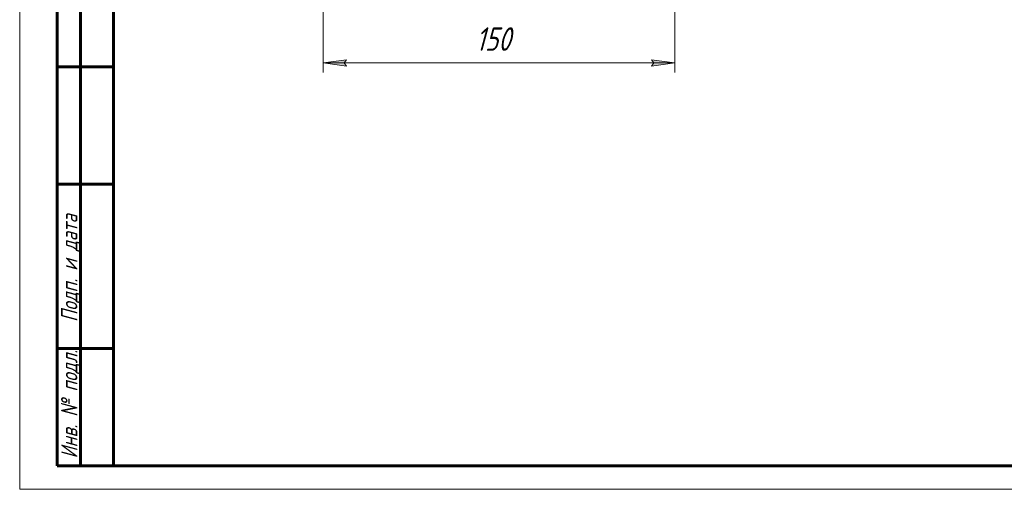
# Model space of a CAD drawing. Header units: millimetres. Extents: x 0 to 420, y 0 to 297.
# Tile 1 of 8: x 0 to 210, y 0 to 100. Entities that reach past the tile are written whole.
import ezdxf

# ---------------------------------------------------------------- set-up
doc = ezdxf.new("R2010")
doc.units = ezdxf.units.MM
doc.linetypes.add('K5LT_BASIC', pattern=[0])
doc.linetypes.add('K5LT_THIN', pattern=[0])
doc.layers.add('Системный слой', color=7, linetype='Continuous')
doc.layers.add('Системный слой (1)', color=7, linetype='Continuous', true_color=0x6c6c6c)
doc.styles.add('KDIMTEXTSTYLE', font='txt', dxfattribs={"width": 0.96, "oblique": 15, "height": 5})
doc.styles.add('KTEXTSTYLE', font='txt', dxfattribs={"width": 0.96, "height": 5})
doc.dimstyles.new('KDIMSTYLE (0.50)', dxfattribs={"dimtxt": 5, "dimasz": 1, "dimexe": 2, "dimexo": 0, "dimgap": 1, "dimtad": 1, "dimlfac": 2, "dimtxsty": 'KDIMTEXTSTYLE', "dimsah": 1, "dimcen": 0, "dimdle": 1, "dimadec": 0, "dimazin": 0, "dimtfac": 0.667, "dimtmove": 0, "dimatfit": 3, "dimfxl": 1, "dimtvp": 1, "dimtolj": 1, "dimtzin": 0, "dimarcsym": 0})

# ---------------------------------------------------------------- blocks, each defined once
blk = doc.blocks.new('D5')
at = {"layer": 'Системный слой (1)'}
for points in [[(69.73, 90.18), (69.23, 90.84), (69.73, 91.5), (64.73, 90.84)], [(134.73, 90.18), (139.73, 90.84), (134.73, 91.5), (135.23, 90.84)]]:
    blk.add_hatch(color=7, dxfattribs=at).paths.add_polyline_path(points)
at = {"layer": 'Системный слой (1)', "color": 7, "linetype": 'K5LT_THIN', "lineweight": 18}
for p, q in [((64.73, 142.46), (64.73, 88.84)), ((139.73, 142.46), (139.73, 88.84)), ((64.73, 90.84), (69.73, 91.5)), ((69.73, 90.18), (64.73, 90.84)), ((69.73, 91.5), (69.23, 90.84)), ((69.23, 90.84), (69.73, 90.18)), ((135.23, 90.84), (134.73, 91.5)), ((134.73, 91.5), (139.73, 90.84)), ((139.73, 90.84), (134.73, 90.18)), ((134.73, 90.18), (135.23, 90.84))]:
    blk.add_line(p, q, dxfattribs=at)
blk.add_wipeout([(97.29, 91.84), (97.29, 99.22), (106.78, 99.22), (106.78, 91.84)]).dxf.layer = 'Системный слой (1)'
blk.add_line((64.73, 90.84), (139.73, 90.84), dxfattribs=at)
at = {"layer": 'Системный слой (1)', "color": 7, "insert": (97.29, 98.43), "char_height": 5, "attachment_point": 1, "style": 'KTEXTSTYLE'}
blk.add_mtext('\\fArial|b0|c204|p34;\\H5.0;\\W1.000;\\Q15;\\fGOST Type AU|b0|i0|c204|p34;\\Q15;\\W0.960;150', dxfattribs=at)
blk = doc.blocks.new('KDIMARROW_01')
at = {"layer": 'Системный слой'}
blk.add_hatch(color=0, dxfattribs=at).paths.add_polyline_path([(-5, -0.66), (0, 0), (-5, 0.66), (-4.5, 0)])
at = {"layer": 'Системный слой', "color": 0, "linetype": 'K5LT_THIN', "lineweight": 18}
for p, q in [((-4.5, 0), (-5, 0.66)), ((-5, 0.66), (0, 0)), ((0, 0), (-5, -0.66)), ((-5, -0.66), (-4.5, 0))]:
    blk.add_line(p, q, dxfattribs=at)
at = {"layer": 'Системный слой (1)', "color": 0, "linetype": 'K5LT_THIN', "lineweight": 18}
blk.add_line((302.04, 156.96), (301.54, 156.96), dxfattribs=at)
blk = doc.blocks.new('U33')
at = {"color": 7, "linetype": 'K5LT_THIN', "lineweight": 18}
for p, q in [((0, 0), (0, 297)), ((420, 0), (0, 0))]:
    blk.add_line(p, q, dxfattribs=at)
at = {"color": 150, "linetype": 'K5LT_BASIC', "lineweight": 60, "true_color": 0x0080ff}
for p, q in [((20, 5), (20, 292)), ((8, 5), (8, 150)), ((13, 5), (13, 150)), ((20, 90), (8, 90)), ((20, 65), (8, 65)), ((20, 30), (8, 30)), ((20, 5), (8, 5)), ((415, 5), (20, 5))]:
    blk.add_line(p, q, dxfattribs=at)
at = {"color": 7, "char_height": 3.5, "attachment_point": 1, "rotation": 90, "style": 'KTEXTSTYLE'}
for s, insert in [('\\fArial|b0|c204|p34;\\H5.0;\\W1.000;\\Q15;\\fGOST Type AU|b0|i0|c204|p34;\\Q15;\\W0.960;\\H3.50;Подп. и дата', (8.82, 35.66)), ('\\fArial|b0|c204|p34;\\H5.0;\\W1.000;\\Q15;\\fGOST Type AU|b0|i0|c204|p34;\\Q15;\\W0.960;\\H3.50;Инв. № подл.', (8.82, 6.57))]:
    blk.add_mtext(s, dxfattribs=dict(at, insert=insert))

msp = doc.modelspace()

# ---------------------------------------------------------------- dimensions: what is measured, and where the dimension line sits
at = {"layer": 'Системный слой (1)', "color": 7}
dim = msp.add_linear_dim(base=(64.733, 90.8384), p1=(139.733, 142.4575), p2=(64.733, 142.4575), dimstyle='KDIMSTYLE (0.50)', override={"dimexo": 0, "dimpost": '\\fGOST Type AU|b0|c204|p34;\\H5.0;\\W0.960;\\Q15;<>', "dimblk1": 'KDIMARROW_01', "dimblk2": 'KDIMARROW_01', "dimse1": 0, "dimse2": 0, "dimclrt": 7, "dimtol": 1, "dimtp": 0, "dimtm": 0, "dimtdec": 5, "dimtolj": 1}, dxfattribs=at)
dim.commit()
dim.dimension.update_dxf_attribs({"geometry": 'D5', "text_midpoint": (102.233, 90.8384), "dimtype": 160})

# ---------------------------------------------------------------- next in the draw order: block references
msp.add_blockref('U33', (0, 0))

doc.saveas('drawing.dxf')
